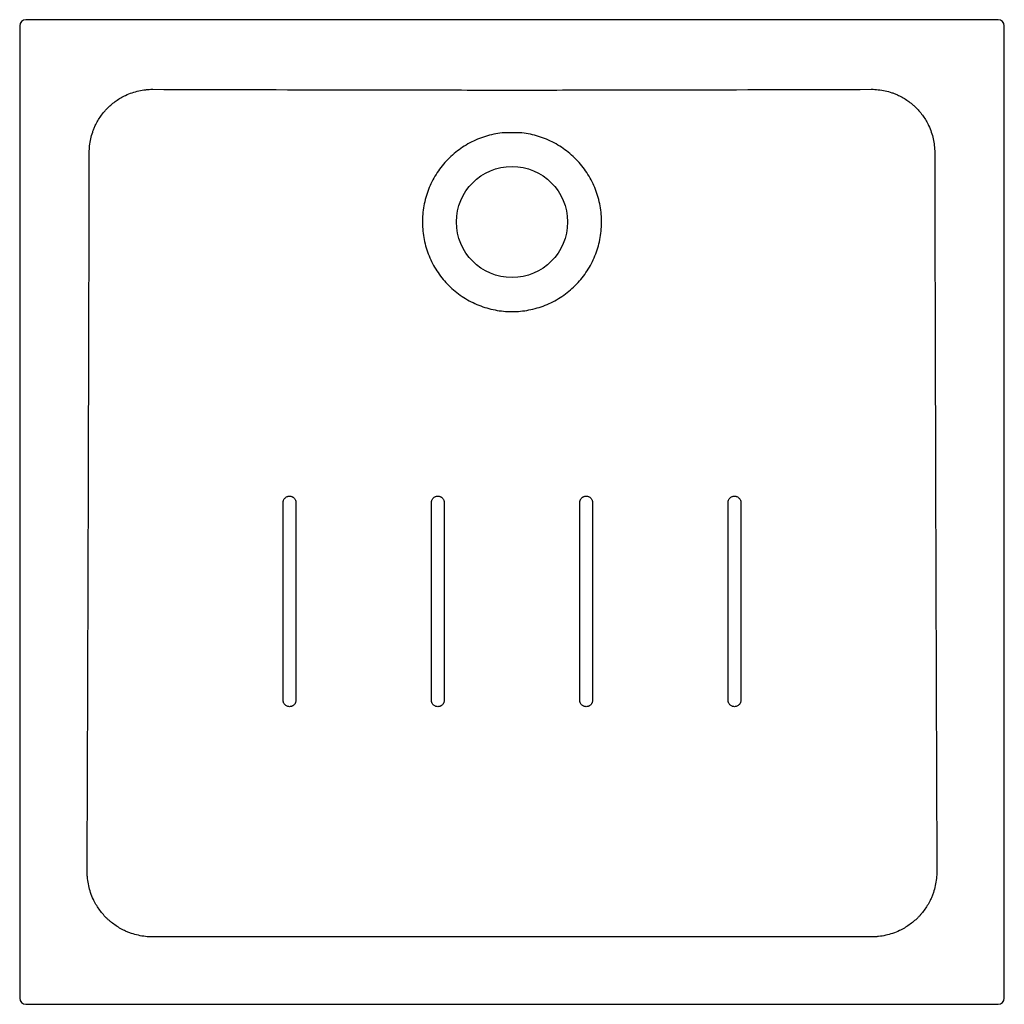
# Model space of a CAD drawing. Header units: millimetres. Extents: x 3735.351 to 3736.148, y 2791.355 to 2792.151.
import ezdxf

# ---------------------------------------------------------------- set-up
doc = ezdxf.new("R2010")
doc.units = ezdxf.units.MM
doc.layers.add('SANINDUSA', color=3, linetype='Continuous')

msp = doc.modelspace()

# ---------------------------------------------------------------- linework, layer by layer
at = {"layer": 'SANINDUSA'}
for p, q in [((3736.14291, 2792.15138), (3735.35616, 2792.15138)), ((3735.35116, 2792.14638), (3735.35116, 2791.35963)), ((3736.14791, 2791.35963), (3736.14791, 2792.14638)), ((3735.75761, 2792.05973), (3735.74148, 2792.05973)), ((3735.35616, 2791.35463), (3736.14291, 2791.35463))]:
    msp.add_line(p, q, dxfattribs=at)
msp.add_circle((3735.74954, 2791.98768), 0.045, dxfattribs=at)
for centre, major_axis in [((3735.35617, 2792.14638), (0.00354, -0.00354)), ((3736.14291, 2792.14638), (-0.00354, -0.00354)), ((3735.35617, 2791.35964), (0.00354, 0.00354)), ((3736.14291, 2791.35964), (-0.00354, 0.00354))]:
    msp.add_ellipse(centre, major_axis=major_axis, ratio=0.998783, start_param=2.356803, end_param=3.926382, dxfattribs=at)
for points, knots in [([(3735.43689, 2792.09017), (3735.44034, 2792.09178), (3735.44389, 2792.09299), (3735.44939, 2792.09422), (3735.45125, 2792.09453), (3735.45408, 2792.09484), (3735.45503, 2792.09492), (3735.45693, 2792.09502), (3735.45788, 2792.09505), (3735.45883, 2792.09505)], [0, 0, 0, 0, 0.5, 0.5, 0.75, 0.75, 0.875, 0.875, 1, 1, 1, 1]), ([(3735.45883, 2792.09505), (3735.50728, 2792.09489), (3735.55573, 2792.09477), (3735.62841, 2792.09462), (3735.65264, 2792.09457), (3735.70109, 2792.0945), (3735.72531, 2792.09446), (3735.76165, 2792.09446), (3735.77376, 2792.09447), (3735.79799, 2792.0945), (3735.8101, 2792.09452), (3735.84644, 2792.09457), (3735.87067, 2792.09462), (3735.94334, 2792.09477), (3735.99179, 2792.09489), (3736.04024, 2792.09505)], [0, 0, 0, 0, 0.25, 0.25, 0.375, 0.375, 0.5, 0.5, 0.5625, 0.5625, 0.625, 0.625, 0.75, 0.75, 1, 1, 1, 1]), ([(3736.04024, 2792.09505), (3736.04405, 2792.09505), (3736.04778, 2792.09464), (3736.05328, 2792.09342), (3736.0551, 2792.09291), (3736.0578, 2792.09199), (3736.05869, 2792.09166), (3736.06045, 2792.09095), (3736.06132, 2792.09057), (3736.06218, 2792.09017)], [0, 0, 0, 0, 0.5, 0.5, 0.75, 0.75, 0.875, 0.875, 1, 1, 1, 1]), ([(3735.41237, 2792.06565), (3735.41364, 2792.06835), (3735.41512, 2792.07089), (3735.41765, 2792.07449), (3735.41855, 2792.07566), (3735.41997, 2792.07735), (3735.42046, 2792.07791), (3735.42146, 2792.079), (3735.42197, 2792.07953), (3735.4246, 2792.08216), (3735.42686, 2792.08405), (3735.43165, 2792.08742), (3735.4342, 2792.0889), (3735.43689, 2792.09017)], [0, 0, 0, 0, 0.25, 0.25, 0.375, 0.375, 0.4375, 0.4375, 0.5, 0.5, 0.75, 0.75, 1, 1, 1, 1]), ([(3736.06218, 2792.09017), (3736.06488, 2792.0889), (3736.06742, 2792.08742), (3736.07102, 2792.08489), (3736.07219, 2792.08399), (3736.07388, 2792.08257), (3736.07444, 2792.08208), (3736.07553, 2792.08108), (3736.07607, 2792.08057), (3736.07869, 2792.07794), (3736.08058, 2792.07569), (3736.08396, 2792.07089), (3736.08544, 2792.06835), (3736.0867, 2792.06565)], [0, 0, 0, 0, 0.25, 0.25, 0.375, 0.375, 0.4375, 0.4375, 0.5, 0.5, 0.75, 0.75, 1, 1, 1, 1]), ([(3735.40747, 2792.04371), (3735.40747, 2792.04752), (3735.40789, 2792.05125), (3735.40911, 2792.05675), (3735.40962, 2792.05857), (3735.41054, 2792.06127), (3735.41087, 2792.06216), (3735.41158, 2792.06392), (3735.41196, 2792.06479), (3735.41237, 2792.06565)], [0, 0, 0, 0, 0.5, 0.5, 0.75, 0.75, 0.875, 0.875, 1, 1, 1, 1]), ([(3736.0867, 2792.06565), (3736.08833, 2792.06221), (3736.08954, 2792.05865), (3736.09077, 2792.05315), (3736.09108, 2792.05129), (3736.09139, 2792.04846), (3736.09147, 2792.04751), (3736.09158, 2792.04561), (3736.0916, 2792.04466), (3736.0916, 2792.04371)], [0, 0, 0, 0, 0.5, 0.5, 0.75, 0.75, 0.875, 0.875, 1, 1, 1, 1]), ([(3735.74148, 2792.05973), (3735.73693, 2792.05922), (3735.73243, 2792.05828), (3735.72369, 2792.05557), (3735.71945, 2792.0538), (3735.71137, 2792.04949), (3735.70754, 2792.04695), (3735.70042, 2792.0412), (3735.69713, 2792.03799), (3735.69122, 2792.031), (3735.6886, 2792.02722), (3735.68411, 2792.01925), (3735.68224, 2792.01504), (3735.67934, 2792.00636), (3735.6783, 2792.00189), (3735.67707, 2791.99281), (3735.67689, 2791.98822), (3735.6774, 2791.97908), (3735.67809, 2791.97454), (3735.68031, 2791.96566), (3735.68184, 2791.96132), (3735.6857, 2791.95302), (3735.68802, 2791.94905), (3735.69336, 2791.94162), (3735.69639, 2791.93816), (3735.70304, 2791.93187), (3735.70666, 2791.92904), (3735.71438, 2791.92411), (3735.71847, 2791.92202), (3735.72697, 2791.91863), (3735.73138, 2791.91734), (3735.74037, 2791.91562), (3735.74495, 2791.91518), (3735.7541, 2791.91518), (3735.75868, 2791.91561), (3735.76767, 2791.91734), (3735.77208, 2791.91862), (3735.78059, 2791.92201), (3735.78468, 2791.9241), (3735.7924, 2791.92903), (3735.79602, 2791.93186), (3735.80267, 2791.93814), (3735.8057, 2791.94161), (3735.81105, 2791.94903), (3735.81337, 2791.953), (3735.81722, 2791.9613), (3735.81876, 2791.96564), (3735.82098, 2791.97452), (3735.82167, 2791.97906), (3735.82218, 2791.9882), (3735.822, 2791.9928), (3735.82078, 2792.00187), (3735.81974, 2792.00635), (3735.81684, 2792.01503), (3735.81497, 2792.01923), (3735.81049, 2792.02721), (3735.80786, 2792.03098), (3735.80195, 2792.03798), (3735.79867, 2792.04119), (3735.79155, 2792.04694), (3735.78772, 2792.04948), (3735.77964, 2792.05379), (3735.7754, 2792.05556), (3735.76666, 2792.05828), (3735.76216, 2792.05922), (3735.75761, 2792.05973)], [0, 0, 0, 0, 0.03125, 0.03125, 0.0625, 0.0625, 0.09375, 0.09375, 0.125, 0.125, 0.15625, 0.15625, 0.1875, 0.1875, 0.21875, 0.21875, 0.25, 0.25, 0.28125, 0.28125, 0.3125, 0.3125, 0.34375, 0.34375, 0.375, 0.375, 0.40625, 0.40625, 0.4375, 0.4375, 0.46875, 0.46875, 0.5, 0.5, 0.53125, 0.53125, 0.5625, 0.5625, 0.59375, 0.59375, 0.625, 0.625, 0.65625, 0.65625, 0.6875, 0.6875, 0.71875, 0.71875, 0.75, 0.75, 0.78125, 0.78125, 0.8125, 0.8125, 0.84375, 0.84375, 0.875, 0.875, 0.90625, 0.90625, 0.9375, 0.9375, 0.96875, 0.96875, 1, 1, 1, 1]), ([(3735.40574, 2791.4623), (3735.40611, 2791.5592), (3735.40645, 2791.6561), (3735.40688, 2791.80146), (3735.40702, 2791.84991), (3735.40726, 2791.94681), (3735.40737, 2791.99526), (3735.40747, 2792.04371)], [0, 0, 0, 0, 0.5, 0.5, 0.75, 0.75, 1, 1, 1, 1]), ([(3736.0916, 2792.04371), (3736.0917, 2791.99526), (3736.09181, 2791.94681), (3736.09206, 2791.84991), (3736.09219, 2791.80146), (3736.09262, 2791.6561), (3736.09296, 2791.5592), (3736.09333, 2791.4623)], [0, 0, 0, 0, 0.25, 0.25, 0.5, 0.5, 1, 1, 1, 1]), ([(3735.56434, 2791.76065), (3735.56434, 2791.76099), (3735.56438, 2791.76133), (3735.56451, 2791.76199), (3735.56461, 2791.76232), (3735.56487, 2791.76295), (3735.56503, 2791.76325), (3735.5654, 2791.76381), (3735.56562, 2791.76408), (3735.5661, 2791.76455), (3735.56636, 2791.76477), (3735.56692, 2791.76514), (3735.56723, 2791.7653), (3735.56785, 2791.76556), (3735.56817, 2791.76566), (3735.56884, 2791.76579), (3735.56918, 2791.76583), (3735.56986, 2791.76583), (3735.57019, 2791.76579), (3735.57086, 2791.76566), (3735.57119, 2791.76556), (3735.57165, 2791.76537), (3735.57181, 2791.7653), (3735.5721, 2791.76514), (3735.57225, 2791.76505), (3735.57267, 2791.76476), (3735.57293, 2791.76455), (3735.57341, 2791.76407), (3735.57363, 2791.76381), (3735.57401, 2791.76324), (3735.57416, 2791.76295), (3735.57436, 2791.76248), (3735.57442, 2791.76232), (3735.57452, 2791.76199), (3735.57456, 2791.76183), (3735.57465, 2791.76133), (3735.57469, 2791.761), (3735.57469, 2791.76066)], [0, 0, 0, 0, 0.0625, 0.0625, 0.125, 0.125, 0.1875, 0.1875, 0.25, 0.25, 0.3125, 0.3125, 0.375, 0.375, 0.4375, 0.4375, 0.5, 0.5, 0.5625, 0.5625, 0.625, 0.625, 0.65625, 0.65625, 0.6875, 0.6875, 0.75, 0.75, 0.8125, 0.8125, 0.875, 0.875, 0.90625, 0.90625, 0.9375, 0.9375, 1, 1, 1, 1]), ([(3735.56435, 2791.60065), (3735.56435, 2791.60265), (3735.56435, 2791.60465), (3735.56435, 2791.60665), (3735.56435, 2791.61465), (3735.56435, 2791.62264), (3735.56435, 2791.63064), (3735.56435, 2791.6433), (3735.56435, 2791.65597), (3735.56435, 2791.66863), (3735.56435, 2791.67263), (3735.56435, 2791.67663), (3735.56435, 2791.68063), (3735.56435, 2791.69292), (3735.56435, 2791.70522), (3735.56435, 2791.71752), (3735.56435, 2791.72767), (3735.56434, 2791.73782), (3735.56434, 2791.74797), (3735.56434, 2791.75219), (3735.56434, 2791.75642), (3735.56434, 2791.76065)], [0, 0, 0, 0, 0.006, 0.006, 0.006, 0.03, 0.03, 0.03, 0.0680036, 0.0680036, 0.0680036, 0.0800035, 0.0800035, 0.0800035, 0.1169152, 0.1169152, 0.1169152, 0.1473674, 0.1473674, 0.1473674, 0.1600589, 0.1600589, 0.1600589, 0.1600589]), ([(3735.57469, 2791.76066), (3735.57469, 2791.75866), (3735.57469, 2791.75666), (3735.57469, 2791.75466), (3735.57469, 2791.74728), (3735.57469, 2791.73991), (3735.57469, 2791.73254), (3735.57469, 2791.72445), (3735.57469, 2791.71636), (3735.57469, 2791.70828), (3735.57469, 2791.69921), (3735.57469, 2791.69014), (3735.57469, 2791.68108), (3735.57469, 2791.67079), (3735.57469, 2791.66051), (3735.57469, 2791.65023), (3735.57469, 2791.63831), (3735.5747, 2791.62639), (3735.5747, 2791.61448), (3735.5747, 2791.60987), (3735.5747, 2791.60526), (3735.5747, 2791.60065)], [0, 0, 0, 0, 0.006, 0.006, 0.006, 0.0281295, 0.0281295, 0.0281295, 0.0523968, 0.0523968, 0.0523968, 0.0796088, 0.0796088, 0.0796088, 0.1104659, 0.1104659, 0.1104659, 0.1462344, 0.1462344, 0.1462344, 0.160063, 0.160063, 0.160063, 0.160063]), ([(3735.68435, 2791.76065), (3735.68435, 2791.76099), (3735.68439, 2791.76132), (3735.68452, 2791.76199), (3735.68462, 2791.76232), (3735.68488, 2791.76294), (3735.68504, 2791.76324), (3735.68541, 2791.7638), (3735.68563, 2791.76407), (3735.68611, 2791.76454), (3735.68637, 2791.76476), (3735.68693, 2791.76514), (3735.68724, 2791.7653), (3735.68786, 2791.76555), (3735.68818, 2791.76565), (3735.68885, 2791.76579), (3735.68919, 2791.76582), (3735.68987, 2791.76582), (3735.6902, 2791.76579), (3735.69087, 2791.76565), (3735.6912, 2791.76555), (3735.69166, 2791.76536), (3735.69182, 2791.76529), (3735.69212, 2791.76513), (3735.69226, 2791.76504), (3735.69269, 2791.76476), (3735.69295, 2791.76454), (3735.69342, 2791.76407), (3735.69364, 2791.7638), (3735.69402, 2791.76324), (3735.69418, 2791.76294), (3735.69437, 2791.76247), (3735.69443, 2791.76231), (3735.69453, 2791.76198), (3735.69457, 2791.76182), (3735.69466, 2791.76132), (3735.6947, 2791.76099), (3735.6947, 2791.76065)], [0, 0, 0, 0, 0.0625, 0.0625, 0.125, 0.125, 0.1875, 0.1875, 0.25, 0.25, 0.3125, 0.3125, 0.375, 0.375, 0.4375, 0.4375, 0.5, 0.5, 0.5625, 0.5625, 0.625, 0.625, 0.65625, 0.65625, 0.6875, 0.6875, 0.75, 0.75, 0.8125, 0.8125, 0.875, 0.875, 0.90625, 0.90625, 0.9375, 0.9375, 1, 1, 1, 1]), ([(3735.6947, 2791.76065), (3735.6947, 2791.75865), (3735.6947, 2791.75665), (3735.6947, 2791.75465), (3735.6947, 2791.74666), (3735.6947, 2791.73866), (3735.6947, 2791.73066), (3735.6947, 2791.71348), (3735.6947, 2791.69629), (3735.6947, 2791.67911), (3735.6947, 2791.66633), (3735.6947, 2791.65356), (3735.6947, 2791.64079), (3735.6947, 2791.63068), (3735.6947, 2791.62057), (3735.6947, 2791.61047), (3735.6947, 2791.60719), (3735.6947, 2791.60392), (3735.6947, 2791.60065)], [0, 0, 0, 0, 0.006, 0.006, 0.006, 0.03, 0.03, 0.03, 0.0815864, 0.0815864, 0.0815864, 0.1199292, 0.1199292, 0.1199292, 0.1502654, 0.1502654, 0.1502654, 0.1600927, 0.1600927, 0.1600927, 0.1600927]), ([(3735.80437, 2791.60065), (3735.80437, 2791.62731), (3735.80437, 2791.65398), (3735.80437, 2791.70731), (3735.80437, 2791.73398), (3735.80438, 2791.76065)], [0, 0, 0, 0, 0.5, 0.5, 1, 1, 1, 1]), ([(3735.80438, 2791.76065), (3735.80438, 2791.76099), (3735.80441, 2791.76133), (3735.80454, 2791.76199), (3735.80464, 2791.76232), (3735.80483, 2791.76279), (3735.80491, 2791.76294), (3735.80507, 2791.76324), (3735.80516, 2791.76338), (3735.80544, 2791.7638), (3735.80565, 2791.76407), (3735.80613, 2791.76455), (3735.8064, 2791.76476), (3735.80682, 2791.76504), (3735.80696, 2791.76513), (3735.80726, 2791.76529), (3735.80742, 2791.76536), (3735.80789, 2791.76556), (3735.80821, 2791.76566), (3735.80887, 2791.76579), (3735.80922, 2791.76582), (3735.80989, 2791.76582), (3735.81023, 2791.76579), (3735.81089, 2791.76565), (3735.81122, 2791.76555), (3735.81184, 2791.7653), (3735.81214, 2791.76513), (3735.81271, 2791.76476), (3735.81297, 2791.76454), (3735.81344, 2791.76406), (3735.81366, 2791.7638), (3735.81404, 2791.76324), (3735.8142, 2791.76294), (3735.81439, 2791.76247), (3735.81445, 2791.76231), (3735.81455, 2791.76198), (3735.81459, 2791.76182), (3735.81469, 2791.76132), (3735.81472, 2791.76099), (3735.81472, 2791.76065)], [0, 0, 0, 0, 0.0625, 0.0625, 0.125, 0.125, 0.15625, 0.15625, 0.1875, 0.1875, 0.25, 0.25, 0.3125, 0.3125, 0.34375, 0.34375, 0.375, 0.375, 0.4375, 0.4375, 0.5, 0.5, 0.5625, 0.5625, 0.625, 0.625, 0.6875, 0.6875, 0.75, 0.75, 0.8125, 0.8125, 0.875, 0.875, 0.90625, 0.90625, 0.9375, 0.9375, 1, 1, 1, 1]), ([(3735.92439, 2791.76066), (3735.92439, 2791.761), (3735.92442, 2791.76133), (3735.92452, 2791.76183), (3735.92456, 2791.76199), (3735.92466, 2791.76232), (3735.92472, 2791.76248), (3735.92491, 2791.76295), (3735.92507, 2791.76325), (3735.92544, 2791.76381), (3735.92566, 2791.76407), (3735.92614, 2791.76455), (3735.9264, 2791.76477), (3735.92697, 2791.76514), (3735.92727, 2791.7653), (3735.92789, 2791.76556), (3735.92822, 2791.76566), (3735.92888, 2791.76579), (3735.92923, 2791.76583), (3735.9299, 2791.76583), (3735.93024, 2791.76579), (3735.9309, 2791.76566), (3735.93123, 2791.76556), (3735.93185, 2791.7653), (3735.93215, 2791.76514), (3735.93272, 2791.76476), (3735.93298, 2791.76455), (3735.93345, 2791.76407), (3735.93367, 2791.76381), (3735.93405, 2791.76324), (3735.93421, 2791.76295), (3735.9344, 2791.76248), (3735.93446, 2791.76232), (3735.93456, 2791.76199), (3735.9346, 2791.76183), (3735.9347, 2791.76133), (3735.93473, 2791.76099), (3735.93473, 2791.76065)], [0, 0, 0, 0, 0.0625, 0.0625, 0.09375, 0.09375, 0.125, 0.125, 0.1875, 0.1875, 0.25, 0.25, 0.3125, 0.3125, 0.375, 0.375, 0.4375, 0.4375, 0.5, 0.5, 0.5625, 0.5625, 0.625, 0.625, 0.6875, 0.6875, 0.75, 0.75, 0.8125, 0.8125, 0.875, 0.875, 0.90625, 0.90625, 0.9375, 0.9375, 1, 1, 1, 1]), ([(3735.5747, 2791.60065), (3735.5747, 2791.60031), (3735.57466, 2791.59997), (3735.57453, 2791.59931), (3735.57443, 2791.59898), (3735.57424, 2791.59851), (3735.57416, 2791.59836), (3735.574, 2791.59806), (3735.57392, 2791.59792), (3735.57364, 2791.5975), (3735.57342, 2791.59723), (3735.57294, 2791.59675), (3735.57268, 2791.59654), (3735.57226, 2791.59626), (3735.57211, 2791.59617), (3735.57181, 2791.59601), (3735.57166, 2791.59594), (3735.57119, 2791.59574), (3735.57087, 2791.59564), (3735.5702, 2791.59551), (3735.56986, 2791.59548), (3735.56919, 2791.59548), (3735.56885, 2791.59551), (3735.56818, 2791.59565), (3735.56786, 2791.59574), (3735.56723, 2791.596), (3735.56693, 2791.59616), (3735.56637, 2791.59654), (3735.56611, 2791.59676), (3735.56563, 2791.59723), (3735.56541, 2791.5975), (3735.56504, 2791.59806), (3735.56488, 2791.59836), (3735.56468, 2791.59883), (3735.56462, 2791.59899), (3735.56453, 2791.59931), (3735.56449, 2791.59948), (3735.56439, 2791.59997), (3735.56435, 2791.60031), (3735.56435, 2791.60065)], [0, 0, 0, 0, 0.0625, 0.0625, 0.125, 0.125, 0.15625, 0.15625, 0.1875, 0.1875, 0.25, 0.25, 0.3125, 0.3125, 0.34375, 0.34375, 0.375, 0.375, 0.4375, 0.4375, 0.5, 0.5, 0.5625, 0.5625, 0.625, 0.625, 0.6875, 0.6875, 0.75, 0.75, 0.8125, 0.8125, 0.875, 0.875, 0.90625, 0.90625, 0.9375, 0.9375, 1, 1, 1, 1]), ([(3735.6947, 2791.60065), (3735.6947, 2791.6003), (3735.69467, 2791.59996), (3735.69454, 2791.5993), (3735.69444, 2791.59898), (3735.69424, 2791.59851), (3735.69417, 2791.59835), (3735.69401, 2791.59805), (3735.69392, 2791.59791), (3735.69364, 2791.59749), (3735.69343, 2791.59723), (3735.69295, 2791.59675), (3735.69268, 2791.59653), (3735.69226, 2791.59625), (3735.69212, 2791.59616), (3735.69182, 2791.596), (3735.69166, 2791.59593), (3735.69119, 2791.59574), (3735.69087, 2791.59564), (3735.69021, 2791.59551), (3735.68987, 2791.59547), (3735.68919, 2791.59547), (3735.68886, 2791.59551), (3735.68819, 2791.59564), (3735.68786, 2791.59574), (3735.68724, 2791.596), (3735.68694, 2791.59616), (3735.68637, 2791.59654), (3735.68611, 2791.59675), (3735.68564, 2791.59723), (3735.68542, 2791.59749), (3735.68504, 2791.59806), (3735.68488, 2791.59835), (3735.68469, 2791.59882), (3735.68463, 2791.59898), (3735.68453, 2791.59931), (3735.68449, 2791.59947), (3735.68439, 2791.59997), (3735.68436, 2791.6003), (3735.68436, 2791.60065)], [0, 0, 0, 0, 0.0625, 0.0625, 0.125, 0.125, 0.15625, 0.15625, 0.1875, 0.1875, 0.25, 0.25, 0.3125, 0.3125, 0.34375, 0.34375, 0.375, 0.375, 0.4375, 0.4375, 0.5, 0.5, 0.5625, 0.5625, 0.625, 0.625, 0.6875, 0.6875, 0.75, 0.75, 0.8125, 0.8125, 0.875, 0.875, 0.90625, 0.90625, 0.9375, 0.9375, 1, 1, 1, 1]), ([(3735.81471, 2791.60065), (3735.81471, 2791.6003), (3735.81468, 2791.59996), (3735.81455, 2791.5993), (3735.81445, 2791.59898), (3735.81425, 2791.59851), (3735.81418, 2791.59835), (3735.81402, 2791.59805), (3735.81393, 2791.59791), (3735.81365, 2791.59749), (3735.81344, 2791.59723), (3735.81296, 2791.59674), (3735.81269, 2791.59653), (3735.81227, 2791.59625), (3735.81213, 2791.59616), (3735.81183, 2791.596), (3735.81167, 2791.59593), (3735.8112, 2791.59574), (3735.81088, 2791.59564), (3735.81022, 2791.59551), (3735.80988, 2791.59547), (3735.8092, 2791.59547), (3735.80886, 2791.59551), (3735.8082, 2791.59564), (3735.80787, 2791.59574), (3735.80725, 2791.596), (3735.80695, 2791.59616), (3735.80638, 2791.59654), (3735.80612, 2791.59675), (3735.80565, 2791.59723), (3735.80543, 2791.59749), (3735.80505, 2791.59806), (3735.80489, 2791.59835), (3735.8047, 2791.59882), (3735.80464, 2791.59898), (3735.80454, 2791.59931), (3735.8045, 2791.59947), (3735.8044, 2791.59997), (3735.80437, 2791.6003), (3735.80437, 2791.60065)], [0, 0, 0, 0, 0.0625, 0.0625, 0.125, 0.125, 0.15625, 0.15625, 0.1875, 0.1875, 0.25, 0.25, 0.3125, 0.3125, 0.34375, 0.34375, 0.375, 0.375, 0.4375, 0.4375, 0.5, 0.5, 0.5625, 0.5625, 0.625, 0.625, 0.6875, 0.6875, 0.75, 0.75, 0.8125, 0.8125, 0.875, 0.875, 0.90625, 0.90625, 0.9375, 0.9375, 1, 1, 1, 1]), ([(3735.93472, 2791.60065), (3735.93472, 2791.60031), (3735.93469, 2791.59997), (3735.93455, 2791.59931), (3735.93446, 2791.59898), (3735.93426, 2791.59851), (3735.93419, 2791.59836), (3735.93403, 2791.59806), (3735.93394, 2791.59791), (3735.93366, 2791.59749), (3735.93344, 2791.59723), (3735.93296, 2791.59675), (3735.9327, 2791.59654), (3735.93214, 2791.59616), (3735.93184, 2791.596), (3735.93121, 2791.59574), (3735.93089, 2791.59564), (3735.93022, 2791.59551), (3735.92988, 2791.59548), (3735.92921, 2791.59548), (3735.92887, 2791.59551), (3735.9282, 2791.59565), (3735.92788, 2791.59575), (3735.92726, 2791.596), (3735.92695, 2791.59616), (3735.92639, 2791.59654), (3735.92613, 2791.59676), (3735.92565, 2791.59723), (3735.92543, 2791.5975), (3735.92506, 2791.59806), (3735.9249, 2791.59836), (3735.92471, 2791.59883), (3735.92465, 2791.59899), (3735.92455, 2791.59932), (3735.92451, 2791.59948), (3735.92441, 2791.59997), (3735.92438, 2791.60031), (3735.92438, 2791.60065)], [0, 0, 0, 0, 0.0625, 0.0625, 0.125, 0.125, 0.15625, 0.15625, 0.1875, 0.1875, 0.25, 0.25, 0.3125, 0.3125, 0.375, 0.375, 0.4375, 0.4375, 0.5, 0.5, 0.5625, 0.5625, 0.625, 0.625, 0.6875, 0.6875, 0.75, 0.75, 0.8125, 0.8125, 0.875, 0.875, 0.90625, 0.90625, 0.9375, 0.9375, 1, 1, 1, 1]), ([(3735.41079, 2791.43955), (3735.40911, 2791.44313), (3735.40786, 2791.44681), (3735.4066, 2791.45251), (3735.40628, 2791.45444), (3735.40595, 2791.45738), (3735.40587, 2791.45836), (3735.40577, 2791.46033), (3735.40574, 2791.46131), (3735.40574, 2791.4623)], [0, 0, 0, 0, 0.5, 0.5, 0.75, 0.75, 0.875, 0.875, 1, 1, 1, 1]), ([(3736.09333, 2791.4623), (3736.09334, 2791.45836), (3736.09291, 2791.45448), (3736.09165, 2791.44878), (3736.09113, 2791.4469), (3736.09018, 2791.4441), (3736.08983, 2791.44318), (3736.0891, 2791.44135), (3736.08871, 2791.44045), (3736.08829, 2791.43955)], [0, 0, 0, 0, 0.5, 0.5, 0.75, 0.75, 0.875, 0.875, 1, 1, 1, 1]), ([(3735.43608, 2791.41424), (3735.4333, 2791.41555), (3735.43067, 2791.41708), (3735.42695, 2791.41969), (3735.42575, 2791.42062), (3735.424, 2791.42208), (3735.42343, 2791.42259), (3735.4223, 2791.42362), (3735.42175, 2791.42415), (3735.41904, 2791.42687), (3735.41709, 2791.42919), (3735.41362, 2791.43415), (3735.41209, 2791.43677), (3735.41079, 2791.43955)], [0, 0, 0, 0, 0.25, 0.25, 0.375, 0.375, 0.4375, 0.4375, 0.5, 0.5, 0.75, 0.75, 1, 1, 1, 1]), ([(3736.08829, 2791.43955), (3736.08698, 2791.43677), (3736.08546, 2791.43414), (3736.08285, 2791.43042), (3736.08192, 2791.42922), (3736.08045, 2791.42747), (3736.07995, 2791.4269), (3736.07892, 2791.42577), (3736.07839, 2791.42522), (3736.07568, 2791.4225), (3736.07335, 2791.42055), (3736.0684, 2791.41708), (3736.06578, 2791.41555), (3736.06299, 2791.41424)], [0, 0, 0, 0, 0.25, 0.25, 0.375, 0.375, 0.4375, 0.4375, 0.5, 0.5, 0.75, 0.75, 1, 1, 1, 1]), ([(3735.45883, 2791.40917), (3735.45488, 2791.40917), (3735.45101, 2791.4096), (3735.44531, 2791.41087), (3735.44343, 2791.41139), (3735.44063, 2791.41235), (3735.4397, 2791.41269), (3735.43788, 2791.41343), (3735.43697, 2791.41382), (3735.43608, 2791.41424)], [0, 0, 0, 0, 0.5, 0.5, 0.75, 0.75, 0.875, 0.875, 1, 1, 1, 1]), ([(3736.04024, 2791.40917), (3735.94334, 2791.40923), (3735.84644, 2791.40928), (3735.65263, 2791.40928), (3735.55573, 2791.40923), (3735.45883, 2791.40917)], [0, 0, 0, 0, 0.5, 0.5, 1, 1, 1, 1]), ([(3736.06299, 2791.41424), (3736.05942, 2791.41256), (3736.05573, 2791.41131), (3736.05003, 2791.41004), (3736.0481, 2791.40971), (3736.04517, 2791.40939), (3736.04418, 2791.40931), (3736.04221, 2791.4092), (3736.04123, 2791.40917), (3736.04024, 2791.40917)], [0, 0, 0, 0, 0.5, 0.5, 0.75, 0.75, 0.875, 0.875, 1, 1, 1, 1])]:
    msp.add_open_spline(points, degree=3, knots=knots, dxfattribs=at)
for points in [[(3735.68436, 2791.60065), (3735.68436, 2791.65398), (3735.68436, 2791.70731), (3735.68435, 2791.76065)], [(3735.81472, 2791.76065), (3735.81472, 2791.70731), (3735.81472, 2791.65398), (3735.81471, 2791.60065)], [(3735.92438, 2791.60065), (3735.92438, 2791.65399), (3735.92438, 2791.70732), (3735.92439, 2791.76066)], [(3735.93473, 2791.76065), (3735.93473, 2791.70732), (3735.93472, 2791.65398), (3735.93472, 2791.60065)]]:
    msp.add_open_spline(points, degree=3, dxfattribs=at)

doc.saveas('drawing.dxf')
